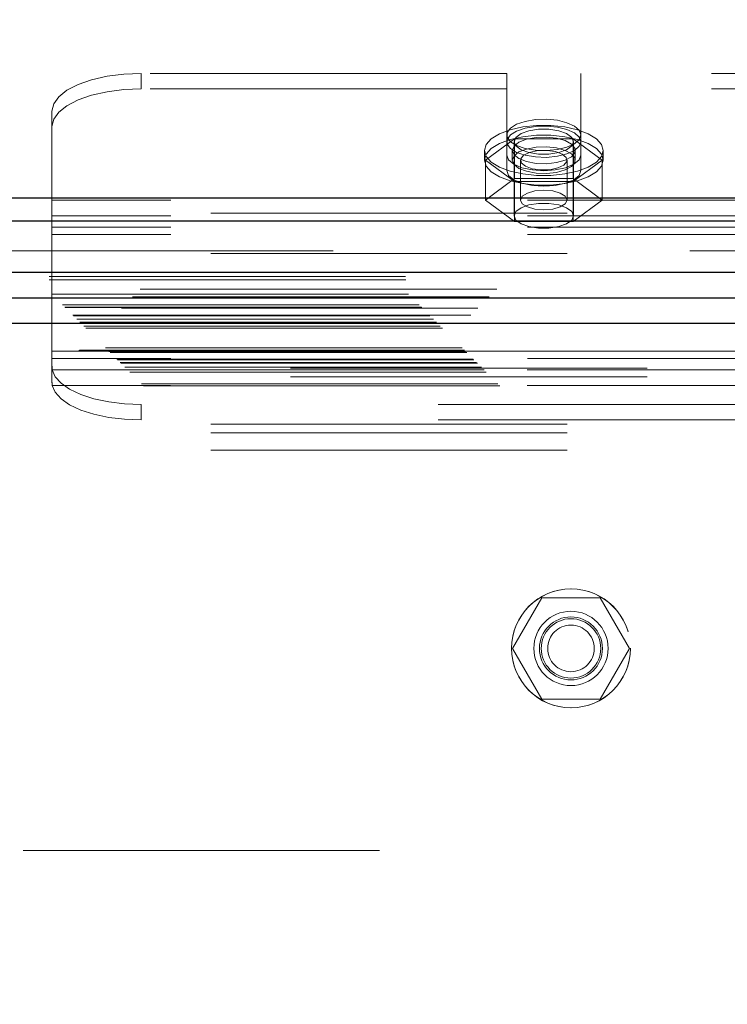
# Model space of a CAD drawing. Header units: inches. Extents: x 0.2 to 10.8, y 0.2 to 8.2.
# Tile 76 of 146: x 3.452 to 3.65, y 5.296 to 5.572. Entities that reach past the tile are written whole.
import ezdxf

# ---------------------------------------------------------------- set-up
doc = ezdxf.new("R2010")
doc.units = ezdxf.units.IN
doc.header["$MEASUREMENT"] = 0
doc.linetypes.add('HIDDEN', pattern=[0.07500000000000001, 0.05, -0.025])
doc.layers.add('DIMENSIONS', color=140, linetype='Continuous')
doc.styles.add('SLDTEXTSTYLE0', font='TXT', dxfattribs={"width": 0.7})
doc.dimstyles.new('SLDDIMSTYLE0', dxfattribs={"dimtxt": 0.0849609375, "dimasz": 0.13, "dimexe": 0, "dimexo": 0.0625, "dimgap": 0.021240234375, "dimtad": 0, "dimtih": 1, "dimtoh": 1, "dimlfac": 15, "dimrnd": 1e-09, "dimzin": 12, "dimdsep": 46, "dimtxsty": 'SLDTEXTSTYLE0', "dimsah": 1, "dimcen": 0.09, "dimadec": 0, "dimazin": 3, "dimtfac": 1, "dimtofl": 0, "dimtmove": 0, "dimatfit": 3, "dimfxl": 0, "dimfrac": 2, "dimtolj": 1, "dimtzin": 12, "dimarcsym": 0})

# ---------------------------------------------------------------- blocks, each defined once
blk = doc.blocks.new('_D_1')
at = {"layer": 'DIMENSIONS'}
for p, q in [((3.216962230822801, 5.345522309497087), (3.216962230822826, 6.234063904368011)), ((4.828584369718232, 5.345522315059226), (4.828584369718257, 6.234063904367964)), ((3.216962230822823, 6.10906390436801), (3.783336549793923, 6.109063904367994)), ((3.89846305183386, 6.109063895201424), (3.869932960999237, 6.109063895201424)), ((3.869932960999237, 6.109063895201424), (3.869932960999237, 5.9740330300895)), ((4.221611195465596, 6.109063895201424), (4.250141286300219, 6.109063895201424)), ((4.250141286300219, 6.109063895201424), (4.250141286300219, 5.9740330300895)), ((4.828584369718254, 6.109063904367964), (4.336737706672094, 6.109063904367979)), ((3.869932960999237, 5.9740330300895), (3.89846305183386, 5.9740330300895)), ((4.250141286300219, 5.9740330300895), (4.221611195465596, 5.9740330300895))]:
    blk.add_line(p, q, dxfattribs=at)
for points in [[(3.216962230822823, 6.10906390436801), (3.346962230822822, 6.089063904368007), (3.346962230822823, 6.129063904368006)], [(4.828584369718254, 6.109063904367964), (4.698584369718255, 6.129063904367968), (4.698584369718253, 6.089063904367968)]]:
    blk.add_solid(points, dxfattribs=at)
at = {"layer": 'DIMENSIONS', "char_height": 0.08333333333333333, "attachment_point": 1, "style": 'SLDTEXTSTYLE0'}
for s, insert in [('24.17', (3.898463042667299, 6.235506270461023)), ('614.0', (3.89846305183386, 6.081455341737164))]:
    blk.add_mtext(s, dxfattribs=dict(at, insert=insert))

msp = doc.modelspace()

# ---------------------------------------------------------------- linework, layer by layer
at = {"color": 7, "linetype": 'HIDDEN', "lineweight": 18}
for p, q in [((3.588601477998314, 5.556503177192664), (3.486084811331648, 5.556503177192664)), ((3.486084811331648, 5.552152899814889), (3.486084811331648, 5.556503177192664)), ((3.588601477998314, 5.533611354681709), (3.588601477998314, 5.556503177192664)), ((3.609434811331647, 5.533611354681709), (3.609434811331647, 5.556503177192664)), ((3.746068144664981, 5.556503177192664), (3.609434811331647, 5.556503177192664)), ((3.588601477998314, 5.552152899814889), (3.486084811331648, 5.552152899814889)), ((3.746068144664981, 5.552152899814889), (3.609434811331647, 5.552152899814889)), ((3.461084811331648, 5.520946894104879), (3.461084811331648, 5.545937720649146)), ((3.590819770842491, 5.538183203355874), (3.582621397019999, 5.532182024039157)), ((3.607216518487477, 5.538183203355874), (3.590819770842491, 5.538183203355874)), ((3.590819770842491, 5.538183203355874), (3.590819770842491, 5.527005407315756)), ((3.615414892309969, 5.532182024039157), (3.607216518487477, 5.538183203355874)), ((3.607216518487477, 5.538183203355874), (3.607216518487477, 5.527005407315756)), ((3.582351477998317, 5.534900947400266), (3.582351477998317, 5.532182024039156)), ((3.59018481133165, 5.534900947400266), (3.59018481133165, 5.532182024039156)), ((3.59068481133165, 5.537363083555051), (3.59068481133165, 5.516593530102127)), ((3.607351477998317, 5.516593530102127), (3.607351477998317, 5.537363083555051)), ((3.607851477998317, 5.532182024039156), (3.607851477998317, 5.534900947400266)), ((3.61568481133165, 5.532182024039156), (3.61568481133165, 5.534900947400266)), ((3.582621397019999, 5.532182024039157), (3.590819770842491, 5.526180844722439)), ((3.582621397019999, 5.532182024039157), (3.582621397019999, 5.521004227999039)), ((3.588601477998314, 5.533611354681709), (3.588601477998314, 5.529261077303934)), ((3.592488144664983, 5.532182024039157), (3.592488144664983, 5.521004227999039)), ((3.605548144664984, 5.521004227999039), (3.605548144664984, 5.532182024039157)), ((3.607216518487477, 5.526180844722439), (3.615414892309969, 5.532182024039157)), ((3.609434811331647, 5.533611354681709), (3.609434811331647, 5.529261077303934)), ((3.615414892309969, 5.532182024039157), (3.615414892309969, 5.521004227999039)), ((3.590819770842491, 5.527005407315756), (3.582621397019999, 5.521004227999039)), ((3.607216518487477, 5.527005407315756), (3.590819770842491, 5.527005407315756)), ((3.615414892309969, 5.521004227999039), (3.607216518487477, 5.527005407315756)), ((3.590819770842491, 5.526180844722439), (3.590819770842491, 5.51500304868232)), ((3.590819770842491, 5.526180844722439), (3.607216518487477, 5.526180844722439)), ((3.607216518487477, 5.526180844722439), (3.607216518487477, 5.51500304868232)), ((3.894418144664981, 5.52094689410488), (3.461084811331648, 5.520946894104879)), ((3.461084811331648, 5.511378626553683), (3.461084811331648, 5.520946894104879)), ((3.582621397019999, 5.521004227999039), (3.590819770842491, 5.51500304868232)), ((3.607216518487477, 5.51500304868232), (3.615414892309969, 5.521004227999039)), ((3.105589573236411, 5.517303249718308), (4.939989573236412, 5.517303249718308)), ((3.894418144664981, 5.516596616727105), (3.461084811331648, 5.516596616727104)), ((3.105589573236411, 5.515128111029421), (4.939989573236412, 5.515128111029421)), ((3.894418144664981, 5.51340719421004), (3.461084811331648, 5.513407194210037)), ((3.590819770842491, 5.51500304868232), (3.607216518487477, 5.51500304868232)), ((3.894418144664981, 5.511378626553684), (3.461084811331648, 5.511378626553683)), ((3.461084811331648, 5.476576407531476), (3.461084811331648, 5.511378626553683)), ((4.939989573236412, 5.50672130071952), (3.105589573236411, 5.506721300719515)), ((3.105589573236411, 5.50597517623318), (4.939989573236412, 5.505975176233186)), ((3.06025163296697, 5.499572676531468), (4.985294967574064, 5.499572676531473)), ((4.985849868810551, 5.496006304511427), (3.059696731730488, 5.496006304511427)), ((3.060337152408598, 5.498666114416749), (4.985209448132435, 5.498666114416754)), ((3.061051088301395, 5.494611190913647), (4.984495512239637, 5.494611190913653)), ((4.983708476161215, 5.493819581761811), (3.061826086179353, 5.493819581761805)), ((3.064050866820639, 5.491611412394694), (4.981495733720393, 5.4916114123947)), ((3.06470203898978, 5.490960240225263), (4.980844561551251, 5.490960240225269)), ((3.064821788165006, 5.490840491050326), (4.980724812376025, 5.490840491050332)), ((4.980539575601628, 5.490658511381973), (3.065016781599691, 5.490658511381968)), ((3.066902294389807, 5.488757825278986), (4.978648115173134, 5.488757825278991)), ((4.978582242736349, 5.488738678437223), (3.066964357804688, 5.488738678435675)), ((3.06708878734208, 5.488573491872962), (4.978457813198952, 5.488573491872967)), ((3.06803766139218, 5.487638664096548), (4.977508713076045, 5.487638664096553)), ((3.068943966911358, 5.486718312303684), (4.976602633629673, 5.486718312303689)), ((4.976226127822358, 5.486375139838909), (3.06932047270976, 5.486375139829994)), ((3.06998587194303, 5.485676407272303), (4.975560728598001, 5.485676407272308)), ((3.070570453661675, 5.485091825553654), (4.974976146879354, 5.485091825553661)), ((3.076077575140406, 5.479584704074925), (4.969469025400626, 5.479584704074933)), ((3.076744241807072, 5.478918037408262), (4.968802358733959, 5.478918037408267)), ((4.968790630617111, 5.478922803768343), (3.076760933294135, 5.478922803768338)), ((4.968651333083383, 5.478790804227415), (3.076878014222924, 5.47879080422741)), ((3.077077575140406, 5.478584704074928), (4.968469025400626, 5.478584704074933)), ((3.077077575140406, 5.478584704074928), (4.968469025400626, 5.478584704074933)), ((3.07741090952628, 5.478251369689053), (4.968135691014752, 5.478251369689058)), ((3.077412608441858, 5.478240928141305), (4.96814232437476, 5.478240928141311)), ((3.12796223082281, 5.478666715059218), (4.917628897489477, 5.478666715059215)), ((3.894418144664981, 5.478604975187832), (3.461084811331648, 5.478604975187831)), ((3.079244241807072, 5.47641803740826), (4.96630235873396, 5.476418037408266)), ((3.079244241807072, 5.47641803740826), (4.96630235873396, 5.476418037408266)), ((3.079437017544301, 5.476225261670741), (4.96610958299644, 5.476225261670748)), ((3.080180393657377, 5.475481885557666), (4.965366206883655, 5.475481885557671)), ((3.08041090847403, 5.475251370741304), (4.965135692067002, 5.475251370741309)), ((3.081490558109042, 5.474155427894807), (4.964072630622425, 5.474155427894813)), ((3.081523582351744, 5.474120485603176), (4.964012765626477, 5.474120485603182)), ((3.894418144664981, 5.476576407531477), (3.461084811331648, 5.476576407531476)), ((3.461084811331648, 5.475329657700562), (3.461084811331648, 5.476576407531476)), ((3.461084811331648, 5.470184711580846), (3.461084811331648, 5.475329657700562)), ((3.08227478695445, 5.473387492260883), (4.963271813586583, 5.473387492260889)), ((3.082893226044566, 5.472769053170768), (4.962653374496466, 5.472769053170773)), ((3.12796223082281, 5.473866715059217), (4.917628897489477, 5.473866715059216)), ((3.12796223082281, 5.471466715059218), (4.917628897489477, 5.471466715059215)), ((3.12796223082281, 5.471466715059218), (4.917628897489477, 5.471466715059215)), ((3.89433257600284, 5.473386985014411), (3.461170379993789, 5.47338698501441)), ((3.086165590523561, 5.469496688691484), (4.959381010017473, 5.469496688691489)), ((3.086726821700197, 5.468909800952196), (4.958805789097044, 5.468909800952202)), ((3.89433257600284, 5.469036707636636), (3.461170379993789, 5.469036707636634)), ((3.869418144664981, 5.463694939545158), (3.486084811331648, 5.463694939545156)), ((3.486084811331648, 5.463694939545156), (3.486084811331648, 5.45934466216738)), ((3.105589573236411, 5.458123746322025), (4.939989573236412, 5.458123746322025)), ((3.105589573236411, 5.458123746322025), (4.939989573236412, 5.458123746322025)), ((3.869418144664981, 5.459344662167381), (3.486084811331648, 5.45934466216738)), ((3.105589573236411, 5.455723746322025), (4.939989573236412, 5.455723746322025)), ((3.105589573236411, 5.450923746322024), (4.939989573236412, 5.450923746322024)), ((3.598430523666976, 5.40950004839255), (3.590232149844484, 5.39530004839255)), ((3.614827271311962, 5.40950004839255), (3.598430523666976, 5.40950004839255)), ((3.623025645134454, 5.39530004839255), (3.614827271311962, 5.40950004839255)), ((3.590232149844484, 5.39530004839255), (3.598430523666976, 5.38110004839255)), ((3.614827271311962, 5.38110004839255), (3.623025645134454, 5.39530004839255)), ((3.598430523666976, 5.38110004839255), (3.614827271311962, 5.38110004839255)), ((3.25296223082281, 5.338666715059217), (4.792628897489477, 5.338666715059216))]:
    msp.add_line(p, q, dxfattribs=at)
at = {"color": 7, "linetype": 'Continuous', "lineweight": 25}
for p, q in [((3.105589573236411, 5.521653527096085), (4.939989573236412, 5.521653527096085)), ((3.105589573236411, 5.515128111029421), (4.939989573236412, 5.515128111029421)), ((4.985849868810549, 5.500733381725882), (3.059696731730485, 5.500733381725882)), ((4.978582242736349, 5.493465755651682), (3.066964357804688, 5.493465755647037)), ((4.976226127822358, 5.48637513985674), (3.06932047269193, 5.486375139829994))]:
    msp.add_line(p, q, dxfattribs=at)
at = {"color": 7, "linetype": 'HIDDEN', "lineweight": 18, "flags": 128}
for points in [[(3.486084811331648, 5.556503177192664), (3.481207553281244, 5.556300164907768), (3.47651772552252, 5.555698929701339), (3.472195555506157, 5.554722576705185), (3.468407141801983, 5.553408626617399), (3.465298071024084, 5.551807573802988), (3.462987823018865, 5.549980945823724), (3.461565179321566, 5.547998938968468), (3.461084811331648, 5.545937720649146)], [(3.461084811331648, 5.541587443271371), (3.461565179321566, 5.543648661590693), (3.462987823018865, 5.545630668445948), (3.465298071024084, 5.547457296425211), (3.468407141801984, 5.549058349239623), (3.472195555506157, 5.550372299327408), (3.47651772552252, 5.551348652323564), (3.481207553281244, 5.551949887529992), (3.486084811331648, 5.552152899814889)], [(3.60943481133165, 5.539251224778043), (3.60897202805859, 5.540548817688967), (3.607624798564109, 5.541731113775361), (3.605512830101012, 5.542693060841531), (3.602823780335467, 5.543349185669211), (3.599796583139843, 5.543641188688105), (3.596700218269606, 5.543543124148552), (3.59380981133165, 5.543063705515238), (3.591382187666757, 5.542245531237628), (3.589633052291, 5.541161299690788), (3.588717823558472, 5.539907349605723), (3.588717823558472, 5.538595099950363), (3.589633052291, 5.537341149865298), (3.591382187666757, 5.536256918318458), (3.593809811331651, 5.535438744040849), (3.596700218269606, 5.534959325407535), (3.599796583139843, 5.534861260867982), (3.602823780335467, 5.535153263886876), (3.605512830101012, 5.535809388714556), (3.607624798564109, 5.536771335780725), (3.60897202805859, 5.53795363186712), (3.60943481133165, 5.539251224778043)], [(3.582351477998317, 5.534900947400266), (3.582835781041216, 5.536586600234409), (3.58426054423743, 5.538174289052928), (3.586542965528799, 5.53957174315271), (3.589550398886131, 5.540697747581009), (3.593108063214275, 5.541486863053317), (3.597009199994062, 5.541893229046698), (3.601027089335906, 5.541893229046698), (3.604928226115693, 5.541486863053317), (3.608485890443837, 5.540697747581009), (3.611493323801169, 5.53957174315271), (3.613775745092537, 5.538174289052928), (3.615200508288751, 5.536586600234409), (3.61568481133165, 5.534900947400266), (3.615200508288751, 5.533215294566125), (3.613775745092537, 5.531627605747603), (3.611493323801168, 5.530230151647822), (3.608485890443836, 5.529104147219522), (3.604928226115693, 5.528315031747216), (3.601027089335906, 5.527908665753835), (3.597009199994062, 5.527908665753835), (3.593108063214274, 5.528315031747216), (3.589550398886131, 5.529104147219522), (3.586542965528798, 5.530230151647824), (3.58426054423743, 5.531627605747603), (3.582835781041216, 5.533215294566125), (3.582351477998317, 5.534900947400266)], [(3.60943481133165, 5.537363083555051), (3.60897202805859, 5.538660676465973), (3.607624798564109, 5.539842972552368), (3.605512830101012, 5.540804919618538), (3.602823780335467, 5.541461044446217), (3.599796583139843, 5.541753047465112), (3.596700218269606, 5.541654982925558), (3.59380981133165, 5.541175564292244), (3.591382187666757, 5.540357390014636), (3.589633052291, 5.539273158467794), (3.588717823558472, 5.53801920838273), (3.588717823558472, 5.536706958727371), (3.589633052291, 5.535453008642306), (3.591382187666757, 5.534368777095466), (3.593809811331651, 5.533550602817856), (3.596700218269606, 5.533071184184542), (3.599796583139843, 5.532973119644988), (3.602823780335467, 5.533265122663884), (3.605512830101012, 5.533921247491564), (3.607624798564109, 5.534883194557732), (3.60897202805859, 5.536065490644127), (3.60943481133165, 5.537363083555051)], [(3.607351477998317, 5.537363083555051), (3.606848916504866, 5.538567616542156), (3.605401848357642, 5.539626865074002), (3.60318481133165, 5.540413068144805), (3.600465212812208, 5.540831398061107), (3.597571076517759, 5.540831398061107), (3.594851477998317, 5.540413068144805), (3.592634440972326, 5.539626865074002), (3.591187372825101, 5.538567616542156), (3.59068481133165, 5.537363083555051), (3.591187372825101, 5.536158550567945), (3.592634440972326, 5.535099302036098), (3.594851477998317, 5.534313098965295), (3.597571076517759, 5.533894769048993), (3.600465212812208, 5.533894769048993), (3.60318481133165, 5.534313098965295), (3.605401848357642, 5.535099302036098), (3.606848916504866, 5.536158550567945), (3.607351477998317, 5.537363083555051)], [(3.582351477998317, 5.532182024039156), (3.582835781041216, 5.533867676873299), (3.58426054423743, 5.535455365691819), (3.586542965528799, 5.5368528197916), (3.589550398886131, 5.537978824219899), (3.593108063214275, 5.538767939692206), (3.597009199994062, 5.539174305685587), (3.601027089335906, 5.539174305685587), (3.604928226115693, 5.538767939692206), (3.608485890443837, 5.537978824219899), (3.611493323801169, 5.5368528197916), (3.613775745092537, 5.535455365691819), (3.615200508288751, 5.533867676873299), (3.61568481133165, 5.532182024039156), (3.615200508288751, 5.530496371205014), (3.613775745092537, 5.528908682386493), (3.611493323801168, 5.527511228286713), (3.608485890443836, 5.526385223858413), (3.604928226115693, 5.525596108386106), (3.601027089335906, 5.525189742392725), (3.597009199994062, 5.525189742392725), (3.593108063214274, 5.525596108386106), (3.589550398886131, 5.526385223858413), (3.586542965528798, 5.527511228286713), (3.58426054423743, 5.528908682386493), (3.582835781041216, 5.530496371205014), (3.582351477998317, 5.532182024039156)], [(3.59018481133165, 5.534900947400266), (3.590663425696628, 5.536113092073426), (3.592047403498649, 5.537193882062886), (3.594186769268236, 5.538026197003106), (3.596849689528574, 5.538519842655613), (3.59974759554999, 5.538621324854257), (3.602566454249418, 5.538319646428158), (3.605000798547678, 5.537647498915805), (3.606786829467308, 5.536677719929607), (3.607731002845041, 5.535515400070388), (3.607731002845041, 5.534286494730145), (3.606786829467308, 5.533124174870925), (3.605000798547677, 5.532154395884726), (3.602566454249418, 5.531482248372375), (3.599747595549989, 5.531180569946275), (3.596849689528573, 5.53128205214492), (3.594186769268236, 5.531775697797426), (3.592047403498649, 5.532608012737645), (3.590663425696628, 5.533688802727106), (3.59018481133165, 5.534900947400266)], [(3.59018481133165, 5.532182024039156), (3.590663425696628, 5.533394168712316), (3.592047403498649, 5.534474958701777), (3.594186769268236, 5.535307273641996), (3.596849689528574, 5.535800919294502), (3.59974759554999, 5.535902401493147), (3.602566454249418, 5.535600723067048), (3.605000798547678, 5.534928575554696), (3.606786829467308, 5.533958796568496), (3.607731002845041, 5.532796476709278), (3.607731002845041, 5.531567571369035), (3.606786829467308, 5.530405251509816), (3.605000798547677, 5.529435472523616), (3.602566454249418, 5.528763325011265), (3.599747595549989, 5.528461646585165), (3.596849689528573, 5.52856312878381), (3.594186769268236, 5.529056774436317), (3.592047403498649, 5.529889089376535), (3.590663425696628, 5.530969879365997), (3.59018481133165, 5.532182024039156)], [(3.602283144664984, 5.53457199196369), (3.599870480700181, 5.534918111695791), (3.597328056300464, 5.534847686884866), (3.595042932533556, 5.534371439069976), (3.593362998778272, 5.53356187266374), (3.592544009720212, 5.532542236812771), (3.592710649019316, 5.531467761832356), (3.593837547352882, 5.530502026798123), (3.595753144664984, 5.529792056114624), (3.598165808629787, 5.529445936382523), (3.600708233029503, 5.529516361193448), (3.602993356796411, 5.529992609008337), (3.604673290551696, 5.530802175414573), (3.605492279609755, 5.531821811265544), (3.605325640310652, 5.532896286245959), (3.604198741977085, 5.53386202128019), (3.602283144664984, 5.53457199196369)], [(3.609434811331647, 5.533611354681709), (3.608924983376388, 5.532250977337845), (3.607445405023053, 5.531023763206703), (3.605140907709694, 5.530049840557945), (3.60223707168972, 5.529424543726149), (3.599018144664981, 5.529209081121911), (3.595799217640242, 5.529424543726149), (3.592895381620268, 5.530049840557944), (3.590590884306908, 5.531023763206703), (3.589111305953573, 5.532250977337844), (3.588601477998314, 5.533611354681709)], [(3.609434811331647, 5.529261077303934), (3.608924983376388, 5.527900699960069), (3.607445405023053, 5.526673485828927), (3.605140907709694, 5.52569956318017), (3.60223707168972, 5.525074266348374), (3.59901814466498, 5.524858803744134), (3.595799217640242, 5.525074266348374), (3.592895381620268, 5.52569956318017), (3.590590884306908, 5.526673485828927), (3.589111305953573, 5.527900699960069), (3.588601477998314, 5.529261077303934)], [(3.605548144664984, 5.521004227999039), (3.605051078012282, 5.522060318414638), (3.603635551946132, 5.522955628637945), (3.601517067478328, 5.52355385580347), (3.599018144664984, 5.523763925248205), (3.59651922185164, 5.52355385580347), (3.594400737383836, 5.522955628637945), (3.592985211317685, 5.522060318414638), (3.592488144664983, 5.521004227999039), (3.592985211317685, 5.519948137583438), (3.594400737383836, 5.519052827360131), (3.59651922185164, 5.518454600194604), (3.599018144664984, 5.518244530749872), (3.601517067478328, 5.518454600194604), (3.603635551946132, 5.519052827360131), (3.605051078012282, 5.519948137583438), (3.605548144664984, 5.521004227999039)], [(3.607351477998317, 5.516593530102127), (3.606848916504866, 5.517798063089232), (3.605401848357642, 5.518857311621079), (3.60318481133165, 5.519643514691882), (3.600465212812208, 5.520061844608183), (3.597571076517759, 5.520061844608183), (3.594851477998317, 5.519643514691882), (3.592634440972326, 5.518857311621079), (3.591187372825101, 5.517798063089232), (3.59068481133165, 5.516593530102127), (3.591187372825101, 5.515388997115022), (3.592634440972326, 5.514329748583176), (3.594851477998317, 5.513543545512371), (3.597571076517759, 5.513125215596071), (3.600465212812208, 5.513125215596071), (3.60318481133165, 5.513543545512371), (3.605401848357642, 5.514329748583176), (3.606848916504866, 5.515388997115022), (3.607351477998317, 5.516593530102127)], [(3.461170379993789, 5.47338698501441), (3.461982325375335, 5.47145482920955), (3.46362575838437, 5.469619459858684), (3.466043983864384, 5.467944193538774), (3.469153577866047, 5.46648682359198), (3.47284726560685, 5.465297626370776), (3.476997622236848, 5.464417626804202), (3.481461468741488, 5.463877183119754), (3.486084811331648, 5.463694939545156)], [(3.486084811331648, 5.45934466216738), (3.481461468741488, 5.459526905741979), (3.476997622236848, 5.460067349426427), (3.47284726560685, 5.460947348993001), (3.469153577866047, 5.462136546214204), (3.466043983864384, 5.463593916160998), (3.46362575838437, 5.465269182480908), (3.461982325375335, 5.467104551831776), (3.461170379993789, 5.469036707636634)]]:
    msp.add_lwpolyline(points, dxfattribs=at)
at = {"color": 7, "linetype": 'HIDDEN', "lineweight": 18}
for centre, radius in [((3.606628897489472, 5.395300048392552), 0.01666666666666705), ((3.606645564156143, 5.395333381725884), 0.01666666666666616), ((3.606628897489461, 5.395300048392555), 0.01041666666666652), ((3.606628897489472, 5.395300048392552), 0.00883333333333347), ((3.606628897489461, 5.395300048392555), 0.008333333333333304), ((3.606628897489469, 5.39530004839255), 0.006529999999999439)]:
    msp.add_circle(centre, radius, dxfattribs=at)
msp.add_open_spline([(3.461084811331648, 5.475329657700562), (3.461084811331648, 5.475120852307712), (3.461085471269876, 5.47491924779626), (3.461089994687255, 5.474530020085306), (3.461093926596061, 5.47434339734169), (3.461106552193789, 5.474006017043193), (3.461115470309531, 5.473850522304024), (3.461138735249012, 5.473586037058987), (3.461153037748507, 5.473475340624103), (3.461170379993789, 5.47338698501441)], degree=3, knots=[0, 0, 0, 0, 0.25, 0.25, 0.5, 0.5, 0.75, 0.75, 1, 1, 1, 1], dxfattribs=at)
msp.add_open_spline([(3.461170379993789, 5.469036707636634), (3.461112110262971, 5.469333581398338), (3.461084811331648, 5.469715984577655), (3.461084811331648, 5.470184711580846)], degree=3, dxfattribs=at)

# ---------------------------------------------------------------- dimensions: what is measured, and where the dimension line sits
at = {"layer": 'DIMENSIONS'}
dim = msp.add_linear_dim(base=(4.828584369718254, 6.109063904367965), p1=(3.2169622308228, 5.295522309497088), p2=(4.82858436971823, 5.295522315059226), dimstyle='SLDDIMSTYLE0', dxfattribs=at)
dim.commit()
dim.dimension.update_dxf_attribs({"geometry": '_D_1', "text_midpoint": (4.060037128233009, 6.109063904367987), "dimtype": 160})

doc.saveas('drawing.dxf')
